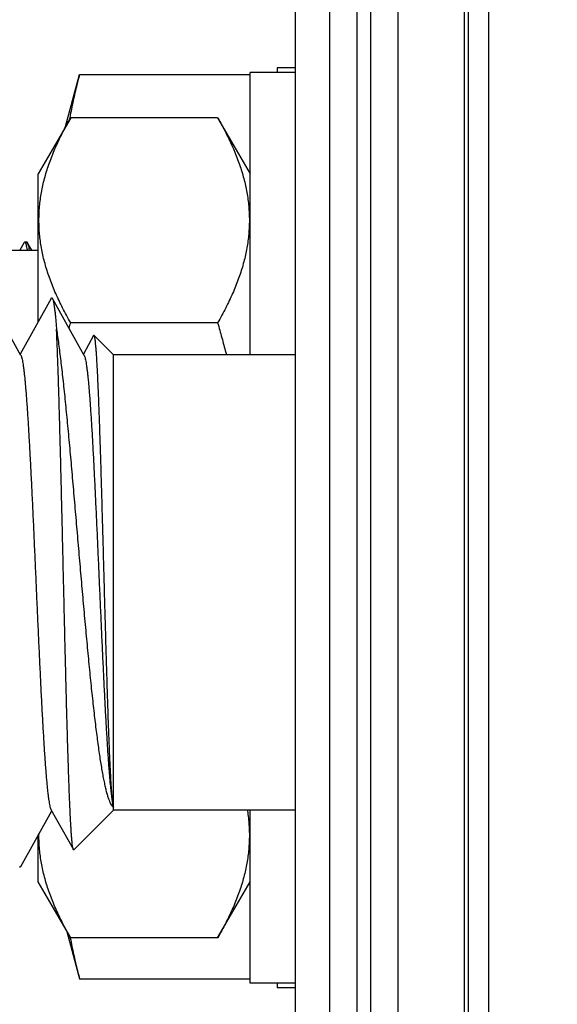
# Model space of a CAD drawing. Header units: inches. Extents: x 0.2 to 16.8, y 0.1 to 10.8.
# Tile 25 of 29: x 10.854 to 11.09, y 6.124 to 6.557. Entities that reach past the tile are written whole.
import ezdxf

# ---------------------------------------------------------------- set-up
doc = ezdxf.new("R2010")
doc.units = ezdxf.units.IN
doc.header["$LTSCALE"] = 0.935
doc.header["$MEASUREMENT"] = 0
doc.layers.get('0').update_dxf_attribs({"linetype": 'CONTINUOUS'})
doc.layers.add('DIMENSIONS', color=7, linetype='CONTINUOUS')
doc.styles.get("Standard").update_dxf_attribs({"font": 'txt', "width": 0.8})
doc.dimstyles.new('DIMSTYLE_1', dxfattribs={"dimtxt": 0.125, "dimasz": 0.18, "dimexe": 0.18, "dimexo": 0.0625, "dimgap": 0.09, "dimtad": 0, "dimtih": 1, "dimtoh": 1, "dimdec": 3, "dimzin": 4, "dimdsep": 46, "dimtxsty": 'STANDARD', "dimblk": '_FILLED', "dimblk1": '_FILLED', "dimblk2": '_FILLED', "dimcen": 0.09, "dimadec": 0, "dimazin": 0, "dimtp": 0.01, "dimtm": 0.01, "dimtfac": 1, "dimtdec": 3, "dimtofl": 0, "dimtmove": 0, "dimatfit": 3, "dimldrblk": '_FILLED', "dimfxl": 1, "dimtolj": 1, "dimtzin": 4, "dimarcsym": 0})

# ---------------------------------------------------------------- blocks, each defined once
blk = doc.blocks.new('*D16')
at = {"layer": 'DIMENSIONS', "color": 2, "linetype": 'CONTINUOUS'}
for p, q in [((10.48152, 8.35174), (10.48152, 8.65092)), ((10.65503, 8.24712), (10.48152, 8.35174)), ((10.65503, 6.51792), (10.65503, 8.24712))]:
    blk.add_line(p, q, dxfattribs=at)
at = {"layer": 'DIMENSIONS', "color": 2, "linetype": 'CONTINUOUS', "width": 0.8}
for s, p in [(']', (10.54402, 10.13842)), ('11.05', (10.54402, 9.63842)), ('[', (10.54402, 9.53842)), ('.435', (10.54402, 9.01342)), ('4X ', (10.54402, 8.71342))]:
    blk.add_text(s, height=0.125, rotation=90, dxfattribs=at).set_placement(p)
blk = doc.blocks.new('_FILLED')
at = {"color": 0, "linetype": 'BYBLOCK'}
blk.add_solid([(0, 0), (-1, 0.1736), (-1, -0.1736)], dxfattribs=at)

msp = doc.modelspace()

# ---------------------------------------------------------------- linework, layer by layer
at = {"color": 7, "linetype": 'CONTINUOUS'}
for p, q in [((10.99003, 3.51751), (10.99003, 7.96341)), ((11.00203, 7.96341), (11.00203, 3.51751)), ((11.00803, 7.96341), (11.00803, 3.51751)), ((11.02003, 7.96341), (11.02003, 3.51751)), ((10.97503, 3.82751), (10.97503, 7.95341)), ((11.04923, 3.51751), (11.04923, 7.61341)), ((11.0509, 7.56741), (11.0509, 3.56741)), ((11.05986, 7.56741), (11.05986, 3.56741)), ((10.96703, 6.53542), (10.96703, 6.53342)), ((10.97503, 6.53542), (10.96703, 6.53542)), ((10.87402, 6.50969), (10.88016, 6.5326)), ((10.88016, 6.5326), (10.95503, 6.5326)), ((10.88016, 6.53259), (10.95503, 6.53259)), ((10.95503, 6.40943), (10.95503, 6.53342)), ((10.97503, 6.53342), (10.95503, 6.53342)), ((10.87625, 6.51356), (10.86203, 6.48892)), ((10.94081, 6.51356), (10.87625, 6.51356)), ((10.94081, 6.51356), (10.95503, 6.48892)), ((10.86203, 6.4241), (10.86203, 6.48892)), ((10.85588, 6.45876), (10.85395, 6.45542)), ((10.85615, 6.459), (10.85693, 6.459)), ((10.85913, 6.45542), (10.8572, 6.45876)), ((10.65503, 6.45542), (10.86203, 6.45542)), ((10.85438, 6.40912), (10.84041, 6.43418)), ((10.86765, 6.43418), (10.85403, 6.40975)), ((10.88218, 6.40912), (10.86821, 6.43418)), ((10.94081, 6.42349), (10.87625, 6.42349)), ((10.88634, 6.41783), (10.88183, 6.40975)), ((10.88646, 6.41795), (10.88634, 6.41783)), ((10.89503, 6.40943), (10.88655, 6.41792)), ((10.89503, 6.20943), (10.89503, 6.40943)), ((10.97503, 6.40943), (10.89503, 6.40943)), ((10.85431, 6.18469), (10.86793, 6.20912)), ((10.86758, 6.20975), (10.87742, 6.19209)), ((10.89503, 6.20943), (10.87761, 6.19202)), ((10.97503, 6.20943), (10.89503, 6.20943)), ((10.95503, 6.13342), (10.95503, 6.20943)), ((10.86203, 6.17792), (10.86203, 6.19854)), ((10.87625, 6.15329), (10.86203, 6.17792)), ((10.94081, 6.15329), (10.95503, 6.17792)), ((10.87458, 6.15618), (10.88016, 6.13537)), ((10.94081, 6.15329), (10.87625, 6.15329)), ((10.88016, 6.13537), (10.95503, 6.13537)), ((10.97503, 6.13342), (10.95503, 6.13342)), ((10.96703, 6.13342), (10.96703, 6.13142)), ((10.97503, 6.13142), (10.96703, 6.13142))]:
    msp.add_line(p, q, dxfattribs=at)
for points, knots in [([(10.88016, 6.53259), (10.87984, 6.53138), (10.87921, 6.52897), (10.87833, 6.52537), (10.87751, 6.5218), (10.87675, 6.51825), (10.87622, 6.51553), (10.87594, 6.51399), (10.87588, 6.51362)], [0, 0, 0, 0, 0.193344, 0.383877, 0.572039, 0.758286, 0.943046, 1, 1, 1, 1]), ([(10.87625, 6.42349), (10.87562, 6.42458), (10.87441, 6.42674), (10.8727, 6.42998), (10.87112, 6.43317), (10.86967, 6.43633), (10.86836, 6.43945), (10.86717, 6.44254), (10.8661, 6.44562), (10.86517, 6.44869), (10.86436, 6.45174), (10.86368, 6.4548), (10.86314, 6.45785), (10.86273, 6.4609), (10.86245, 6.46395), (10.86231, 6.467), (10.86231, 6.47005), (10.86245, 6.4731), (10.86273, 6.47615), (10.86314, 6.4792), (10.86368, 6.48225), (10.86436, 6.48531), (10.86517, 6.48836), (10.8661, 6.49143), (10.86717, 6.49451), (10.86836, 6.4976), (10.86967, 6.50072), (10.87112, 6.50387), (10.8727, 6.50707), (10.87441, 6.51031), (10.87562, 6.51247), (10.87625, 6.51356)], [0, 0, 0, 0, 0.039595, 0.077969, 0.115243, 0.151546, 0.186998, 0.22172, 0.255828, 0.289399, 0.32252, 0.355279, 0.387738, 0.419968, 0.452046, 0.484028, 0.515972, 0.547954, 0.580032, 0.612262, 0.644721, 0.67748, 0.710601, 0.744172, 0.77828, 0.813002, 0.848454, 0.884757, 0.922031, 0.960405, 1, 1, 1, 1]), ([(10.94081, 6.51356), (10.94144, 6.51247), (10.94265, 6.51031), (10.94436, 6.50707), (10.94594, 6.50387), (10.94739, 6.50072), (10.94871, 6.4976), (10.9499, 6.49451), (10.95096, 6.49143), (10.9519, 6.48836), (10.9527, 6.48531), (10.95338, 6.48225), (10.95392, 6.4792), (10.95433, 6.47615), (10.95461, 6.4731), (10.95475, 6.47005), (10.95475, 6.467), (10.95461, 6.46395), (10.95433, 6.4609), (10.95392, 6.45785), (10.95338, 6.4548), (10.9527, 6.45174), (10.9519, 6.44869), (10.95096, 6.44562), (10.9499, 6.44254), (10.94871, 6.43945), (10.94739, 6.43633), (10.94594, 6.43317), (10.94436, 6.42998), (10.94265, 6.42674), (10.94144, 6.42458), (10.94081, 6.42349)], [0, 0, 0, 0, 0.039595, 0.077969, 0.115243, 0.151546, 0.186998, 0.22172, 0.255828, 0.289399, 0.32252, 0.355279, 0.387738, 0.419968, 0.452046, 0.484028, 0.515972, 0.547954, 0.580032, 0.612262, 0.644721, 0.67748, 0.710601, 0.744172, 0.77828, 0.813002, 0.848454, 0.884757, 0.922031, 0.960405, 1, 1, 1, 1]), ([(10.85615, 6.459), (10.85608, 6.45899), (10.85597, 6.4589), (10.8559, 6.4588), (10.85587, 6.45877)], [0, 0, 0, 0, 0.661626, 1, 1, 1, 1]), ([(10.85721, 6.45542), (10.85715, 6.45584), (10.85702, 6.4566), (10.85683, 6.45759), (10.85661, 6.45833), (10.85645, 6.45877), (10.85623, 6.459), (10.85615, 6.459), (10.85615, 6.459)], [0, 0, 0, 0, 0.332979, 0.602552, 0.800353, 0.928379, 0.996989, 1, 1, 1, 1]), ([(10.85693, 6.45899), (10.85694, 6.45899), (10.85703, 6.459), (10.85713, 6.45888), (10.85719, 6.45878), (10.8572, 6.45876)], [0, 0, 0, 0, 0.084347, 0.849838, 1, 1, 1, 1]), ([(10.8572, 6.45876), (10.85729, 6.45862), (10.85742, 6.45826), (10.85763, 6.4575), (10.85782, 6.45653), (10.85794, 6.45581), (10.85799, 6.45542)], [0, 0, 0, 0, 0.132783, 0.359095, 0.665076, 1, 1, 1, 1]), ([(10.86764, 6.43419), (10.86767, 6.43424), (10.86775, 6.43436), (10.868, 6.43449), (10.86814, 6.43431), (10.8682, 6.4342), (10.86821, 6.43418)], [0, 0, 0, 0, 0.254378, 0.547618, 0.910093, 1, 1, 1, 1]), ([(10.86821, 6.43418), (10.86829, 6.43405), (10.86842, 6.4337), (10.86862, 6.43298), (10.86881, 6.43198), (10.86902, 6.43072), (10.86922, 6.4292), (10.86943, 6.42741), (10.86963, 6.42537), (10.86983, 6.42308), (10.86996, 6.42146), (10.87003, 6.42062)], [0, 0, 0, 0, 0.031462, 0.086418, 0.160452, 0.25364, 0.365786, 0.496674, 0.6463, 0.814259, 1, 1, 1, 1]), ([(10.94081, 6.42349), (10.94144, 6.4213), (10.94266, 6.41696), (10.9439, 6.41226), (10.94454, 6.40977), (10.94462, 6.40943)], [0, 0, 0, 0, 0.469772, 0.929499, 1, 1, 1, 1]), ([(10.87741, 6.19209), (10.87739, 6.19213), (10.87732, 6.19237), (10.8772, 6.19276), (10.87708, 6.19353), (10.87695, 6.19452), (10.87682, 6.19579), (10.87668, 6.19731), (10.87655, 6.19908), (10.87642, 6.2011), (10.87629, 6.20337), (10.87615, 6.20588), (10.87602, 6.20862), (10.87589, 6.21159), (10.87575, 6.21479), (10.87562, 6.2182), (10.87549, 6.22183), (10.87535, 6.22565), (10.87522, 6.22967), (10.87508, 6.23387), (10.87495, 6.23825), (10.87482, 6.24279), (10.87468, 6.2475), (10.87455, 6.25234), (10.87442, 6.25733), (10.87428, 6.26243), (10.87415, 6.26766), (10.87402, 6.27298), (10.87388, 6.2784), (10.87375, 6.28389), (10.87362, 6.28945), (10.87348, 6.29507), (10.87335, 6.30072), (10.87322, 6.30641), (10.87308, 6.31212), (10.87295, 6.31783), (10.87282, 6.32353), (10.87269, 6.32922), (10.87255, 6.33487), (10.87242, 6.34047), (10.87229, 6.34602), (10.87215, 6.3515), (10.87202, 6.35689), (10.87189, 6.3622), (10.87176, 6.36739), (10.87162, 6.37248), (10.87149, 6.37743), (10.87136, 6.38224), (10.87123, 6.3869), (10.87109, 6.39141), (10.87096, 6.39574), (10.87083, 6.39989), (10.8707, 6.40386), (10.87056, 6.40762), (10.87043, 6.41118), (10.8703, 6.41452), (10.87017, 6.41765), (10.87008, 6.41965), (10.87003, 6.42062)], [0, 0, 0, 0, 0.0005, 0.002683, 0.005987, 0.010416, 0.015965, 0.022637, 0.030416, 0.039276, 0.04921, 0.060206, 0.072229, 0.085243, 0.099245, 0.114202, 0.130068, 0.146802, 0.164401, 0.182812, 0.201975, 0.221864, 0.242456, 0.263686, 0.285485, 0.307846, 0.330718, 0.354029, 0.377714, 0.40177, 0.426126, 0.450702, 0.475455, 0.500365, 0.525351, 0.550333, 0.575294, 0.600185, 0.624924, 0.649442, 0.673732, 0.697727, 0.721348, 0.744547, 0.767309, 0.789561, 0.81123, 0.832295, 0.852722, 0.872442, 0.891397, 0.909581, 0.926945, 0.943432, 0.959005, 0.973655, 0.987335, 1, 1, 1, 1]), ([(10.87003, 6.42062), (10.87019, 6.41957), (10.8705, 6.41739), (10.87096, 6.41403), (10.87142, 6.41047), (10.87188, 6.40671), (10.87234, 6.40276), (10.8728, 6.39864), (10.87327, 6.39435), (10.87373, 6.3899), (10.87419, 6.38531), (10.87465, 6.38059), (10.87512, 6.37574), (10.87558, 6.37077), (10.87605, 6.36571), (10.87651, 6.36056), (10.87698, 6.35533), (10.87744, 6.35003), (10.87791, 6.34468), (10.87837, 6.3393), (10.87884, 6.33388), (10.87931, 6.32844), (10.87978, 6.32301), (10.88025, 6.31758), (10.88071, 6.31217), (10.88118, 6.30679), (10.88165, 6.30146), (10.88212, 6.29619), (10.8826, 6.29098), (10.88307, 6.28586), (10.88354, 6.28082), (10.88401, 6.27589), (10.88448, 6.27107), (10.88496, 6.26638), (10.88543, 6.26182), (10.8859, 6.2574), (10.88638, 6.25314), (10.88685, 6.24904), (10.88733, 6.24511), (10.8878, 6.24136), (10.88828, 6.2378), (10.88876, 6.23443), (10.88923, 6.23127), (10.88971, 6.22831), (10.89019, 6.22556), (10.89067, 6.22304), (10.89114, 6.22073), (10.89162, 6.21866), (10.8921, 6.21681), (10.89258, 6.2152), (10.89306, 6.21383), (10.89353, 6.21269), (10.89401, 6.21179), (10.89449, 6.21112), (10.89485, 6.21079), (10.89503, 6.21068)], [0, 0, 0, 0, 0.015024, 0.031052, 0.048028, 0.065902, 0.084663, 0.104257, 0.124617, 0.145708, 0.167502, 0.189927, 0.212911, 0.236442, 0.260458, 0.284878, 0.30965, 0.334753, 0.360105, 0.385623, 0.411293, 0.437053, 0.462816, 0.488526, 0.514165, 0.53965, 0.564897, 0.589892, 0.61458, 0.638878, 0.66273, 0.686124, 0.708988, 0.731247, 0.752887, 0.773865, 0.794113, 0.813585, 0.832273, 0.850123, 0.86708, 0.883132, 0.898255, 0.912402, 0.925543, 0.937682, 0.948786, 0.95883, 0.967816, 0.975741, 0.982599, 0.9884, 0.993186, 0.997011, 1, 1, 1, 1]), ([(10.88655, 6.41792), (10.88654, 6.41793), (10.88652, 6.41794), (10.88649, 6.41795), (10.88647, 6.41795), (10.88646, 6.41795)], [0, 0, 0, 0, 0.38122, 0.703314, 1, 1, 1, 1]), ([(10.89503, 6.21068), (10.89498, 6.21093), (10.89487, 6.2115), (10.89474, 6.21249), (10.8946, 6.2137), (10.89447, 6.21514), (10.89433, 6.21681), (10.89419, 6.2187), (10.89406, 6.22081), (10.89392, 6.22313), (10.89378, 6.22566), (10.89365, 6.2284), (10.89351, 6.23133), (10.89337, 6.23445), (10.89323, 6.23776), (10.8931, 6.24124), (10.89296, 6.2449), (10.89282, 6.24871), (10.89268, 6.25267), (10.89255, 6.25678), (10.89241, 6.26101), (10.89227, 6.26537), (10.89214, 6.26985), (10.892, 6.27443), (10.89186, 6.2791), (10.89173, 6.28385), (10.89159, 6.28867), (10.89145, 6.29355), (10.89131, 6.29848), (10.89118, 6.30345), (10.89104, 6.30844), (10.8909, 6.31345), (10.89077, 6.31846), (10.89063, 6.32346), (10.89049, 6.32843), (10.89036, 6.33338), (10.89022, 6.33828), (10.89008, 6.34313), (10.88995, 6.3479), (10.88981, 6.35261), (10.88968, 6.35722), (10.88954, 6.36173), (10.8894, 6.36613), (10.88927, 6.37041), (10.88913, 6.37456), (10.889, 6.37857), (10.88886, 6.38243), (10.88872, 6.38613), (10.88859, 6.38966), (10.88845, 6.39302), (10.88832, 6.39619), (10.88818, 6.39917), (10.88805, 6.40195), (10.88791, 6.40452), (10.88777, 6.40689), (10.88764, 6.40903), (10.8875, 6.41095), (10.88737, 6.41265), (10.88724, 6.41411), (10.8871, 6.41534), (10.88697, 6.41633), (10.88684, 6.41708), (10.88671, 6.41758), (10.88662, 6.41785), (10.88655, 6.41792)], [0, 0, 0, 0, 0.003659, 0.008435, 0.014319, 0.021297, 0.029367, 0.038514, 0.048707, 0.059922, 0.072157, 0.085372, 0.099524, 0.114598, 0.130571, 0.147387, 0.164997, 0.183394, 0.20253, 0.222339, 0.242775, 0.263829, 0.285429, 0.307502, 0.33003, 0.352969, 0.37624, 0.399775, 0.423568, 0.447547, 0.471631, 0.49577, 0.519946, 0.544078, 0.568081, 0.591937, 0.615598, 0.638982, 0.662022, 0.684707, 0.706972, 0.728737, 0.749963, 0.770629, 0.790663, 0.809997, 0.828621, 0.846489, 0.863538, 0.879725, 0.89504, 0.909433, 0.922854, 0.935286, 0.946708, 0.957079, 0.966366, 0.974567, 0.981656, 0.98761, 0.992417, 0.99608, 0.998594, 1, 1, 1, 1]), ([(10.85439, 6.40912), (10.85442, 6.40907), (10.85453, 6.40882), (10.85472, 6.40828), (10.85492, 6.40744), (10.85514, 6.40636), (10.85535, 6.40505), (10.85557, 6.40351), (10.85578, 6.40175), (10.856, 6.39976), (10.85621, 6.39756), (10.85643, 6.39514), (10.85664, 6.39251), (10.85686, 6.38969), (10.85708, 6.38667), (10.85729, 6.38347), (10.85751, 6.38009), (10.85773, 6.37654), (10.85794, 6.37282), (10.85816, 6.36896), (10.85838, 6.36495), (10.85859, 6.3608), (10.85881, 6.35654), (10.85903, 6.35215), (10.85925, 6.34767), (10.85946, 6.3431), (10.85968, 6.33844), (10.8599, 6.33371), (10.86011, 6.32893), (10.86033, 6.32409), (10.86055, 6.31923), (10.86076, 6.31434), (10.86091, 6.31107), (10.86098, 6.30943)], [0, 0, 0, 0, 0.001881, 0.008272, 0.016933, 0.027906, 0.041184, 0.05673, 0.074517, 0.094536, 0.116719, 0.140992, 0.167342, 0.195704, 0.225978, 0.258089, 0.292018, 0.327649, 0.364854, 0.403606, 0.443818, 0.485345, 0.528075, 0.571987, 0.616934, 0.662755, 0.709401, 0.756783, 0.804731, 0.853102, 0.901878, 0.950903, 1, 1, 1, 1]), ([(10.88218, 6.40912), (10.88224, 6.409), (10.88239, 6.40868), (10.88258, 6.40802), (10.88279, 6.40711), (10.883, 6.40598), (10.88322, 6.40461), (10.88343, 6.40302), (10.88364, 6.40121), (10.88385, 6.39919), (10.88407, 6.39696), (10.88428, 6.39451), (10.8845, 6.39187), (10.88471, 6.38904), (10.88492, 6.38601), (10.88514, 6.38281), (10.88535, 6.37944), (10.88557, 6.3759), (10.88578, 6.3722), (10.88599, 6.36836), (10.88621, 6.36437), (10.88642, 6.36026), (10.88664, 6.35603), (10.88685, 6.35169), (10.88707, 6.34725), (10.88728, 6.34272), (10.88749, 6.33811), (10.88771, 6.33343), (10.88792, 6.3287), (10.88814, 6.32392), (10.88835, 6.31911), (10.88857, 6.31428), (10.88871, 6.31105), (10.88878, 6.30943)], [0, 0, 0, 0, 0.003876, 0.010957, 0.020285, 0.031864, 0.045671, 0.061707, 0.079935, 0.100295, 0.122762, 0.147297, 0.173816, 0.202257, 0.232594, 0.264726, 0.298553, 0.334054, 0.371126, 0.409638, 0.449554, 0.490783, 0.533181, 0.576663, 0.621178, 0.666569, 0.712707, 0.759563, 0.806986, 0.854818, 0.903021, 0.951472, 1, 1, 1, 1]), ([(10.86098, 6.30943), (10.86105, 6.3078), (10.8612, 6.30453), (10.86141, 6.29964), (10.86163, 6.29477), (10.86185, 6.28994), (10.86207, 6.28516), (10.86228, 6.28043), (10.8625, 6.27577), (10.86272, 6.2712), (10.86293, 6.26671), (10.86315, 6.26233), (10.86337, 6.25806), (10.86358, 6.25392), (10.8638, 6.24991), (10.86402, 6.24604), (10.86423, 6.24233), (10.86445, 6.23878), (10.86467, 6.2354), (10.86488, 6.23219), (10.8651, 6.22918), (10.86532, 6.22635), (10.86553, 6.22373), (10.86575, 6.22131), (10.86596, 6.21911), (10.86618, 6.21712), (10.8664, 6.21535), (10.86661, 6.21381), (10.86682, 6.2125), (10.86704, 6.21143), (10.86724, 6.21059), (10.86744, 6.21005), (10.86755, 6.2098), (10.86757, 6.20975)], [0, 0, 0, 0, 0.049097, 0.098122, 0.146898, 0.195269, 0.243217, 0.290599, 0.337245, 0.383066, 0.428013, 0.471925, 0.514655, 0.556182, 0.596394, 0.635146, 0.672351, 0.707982, 0.741911, 0.774022, 0.804296, 0.832658, 0.859008, 0.883281, 0.905464, 0.925483, 0.94327, 0.958816, 0.972094, 0.983067, 0.991728, 0.998119, 1, 1, 1, 1]), ([(10.88878, 6.30943), (10.88885, 6.30781), (10.889, 6.30457), (10.88921, 6.29971), (10.88943, 6.29488), (10.88964, 6.29009), (10.88986, 6.28534), (10.89007, 6.28064), (10.89029, 6.27602), (10.8905, 6.27147), (10.89072, 6.26702), (10.89093, 6.26266), (10.89115, 6.25842), (10.89136, 6.2543), (10.89158, 6.2503), (10.89179, 6.24645), (10.89201, 6.24275), (10.89222, 6.23921), (10.89244, 6.23583), (10.89265, 6.23263), (10.89287, 6.2296), (10.89308, 6.22677), (10.8933, 6.22414), (10.89351, 6.2217), (10.89373, 6.21948), (10.89394, 6.21747), (10.89415, 6.21567), (10.89437, 6.2141), (10.89458, 6.21276), (10.89479, 6.21164), (10.89495, 6.21097), (10.89503, 6.21068)], [0, 0, 0, 0, 0.049218, 0.098356, 0.147238, 0.195748, 0.243837, 0.291339, 0.338115, 0.384131, 0.42924, 0.473293, 0.516255, 0.558009, 0.598409, 0.637404, 0.674913, 0.710803, 0.745005, 0.777472, 0.808091, 0.836782, 0.863522, 0.888221, 0.910805, 0.931261, 0.949528, 0.96555, 0.979319, 0.990809, 1, 1, 1, 1]), ([(10.95383, 6.20943), (10.95386, 6.20929), (10.95404, 6.20813), (10.95433, 6.20595), (10.95461, 6.2029), (10.95475, 6.19985), (10.95475, 6.1968), (10.95461, 6.19375), (10.95433, 6.1907), (10.95392, 6.18765), (10.95338, 6.1846), (10.9527, 6.18154), (10.9519, 6.17849), (10.95096, 6.17542), (10.9499, 6.17234), (10.94871, 6.16925), (10.94739, 6.16613), (10.94594, 6.16297), (10.94436, 6.15978), (10.94265, 6.15654), (10.94144, 6.15438), (10.94081, 6.15329)], [0, 0, 0, 0, 0.007643, 0.059881, 0.111873, 0.163709, 0.215486, 0.267322, 0.319314, 0.371553, 0.424162, 0.477257, 0.530941, 0.585353, 0.640634, 0.696912, 0.754373, 0.813214, 0.873627, 0.935824, 1, 1, 1, 1]), ([(10.87625, 6.15329), (10.87562, 6.15438), (10.87441, 6.15654), (10.8727, 6.15978), (10.87112, 6.16297), (10.86967, 6.16613), (10.86836, 6.16925), (10.86717, 6.17234), (10.8661, 6.17542), (10.86517, 6.17849), (10.86436, 6.18154), (10.86368, 6.1846), (10.86314, 6.18765), (10.86273, 6.1907), (10.86245, 6.19375), (10.86232, 6.19655), (10.86231, 6.19832), (10.86232, 6.19909)], [0, 0, 0, 0, 0.077947, 0.15349, 0.226867, 0.298334, 0.368125, 0.436479, 0.503623, 0.569712, 0.634914, 0.699403, 0.763302, 0.82675, 0.889898, 0.952858, 1, 1, 1, 1]), ([(10.87761, 6.19202), (10.87757, 6.192), (10.87748, 6.19197), (10.87743, 6.19204), (10.87741, 6.19209)], [0, 0, 0, 0, 0.444059, 1, 1, 1, 1]), ([(10.85375, 6.18468), (10.85379, 6.18459), (10.85389, 6.18443), (10.85419, 6.18445), (10.85428, 6.1846), (10.85432, 6.18468)], [0, 0, 0, 0, 0.381747, 0.648244, 1, 1, 1, 1]), ([(10.87609, 6.15318), (10.87631, 6.152), (10.87677, 6.14964), (10.87752, 6.14611), (10.87834, 6.14255), (10.87921, 6.13897), (10.87984, 6.13657), (10.88016, 6.13537)], [0, 0, 0, 0, 0.196416, 0.394185, 0.593736, 0.795528, 1, 1, 1, 1])]:
    msp.add_open_spline(points, degree=3, knots=knots, dxfattribs=at)
for points in [[(10.87588, 6.51362), (10.87582, 6.51329), (10.87576, 6.51295), (10.8757, 6.51261)], [(10.87554, 6.42101), (10.87578, 6.42184), (10.87601, 6.42266), (10.87625, 6.42349)], [(10.87598, 6.15375), (10.87601, 6.15359), (10.87604, 6.15342), (10.87607, 6.15326)], [(10.87607, 6.15326), (10.87608, 6.15323), (10.87608, 6.1532), (10.87609, 6.15318)]]:
    msp.add_open_spline(points, degree=3, dxfattribs=at)

# ---------------------------------------------------------------- dimensions: what is measured, and where the dimension line sits
at = {"layer": 'DIMENSIONS', "color": 2, "linetype": 'CONTINUOUS'}
dim = msp.add_ordinate_dim(feature_location=(10.65503, 6.51792), offset=(-0.17351, 2.133), dtype=0, origin=(11.09003, 7.96341), text='4X <>', dimstyle='DIMSTYLE_1', dxfattribs=at)
dim.commit()
dim.dimension.update_dxf_attribs({"geometry": '*D16', "text_midpoint": (10.48152, 9.47592)})

doc.saveas('drawing.dxf')
